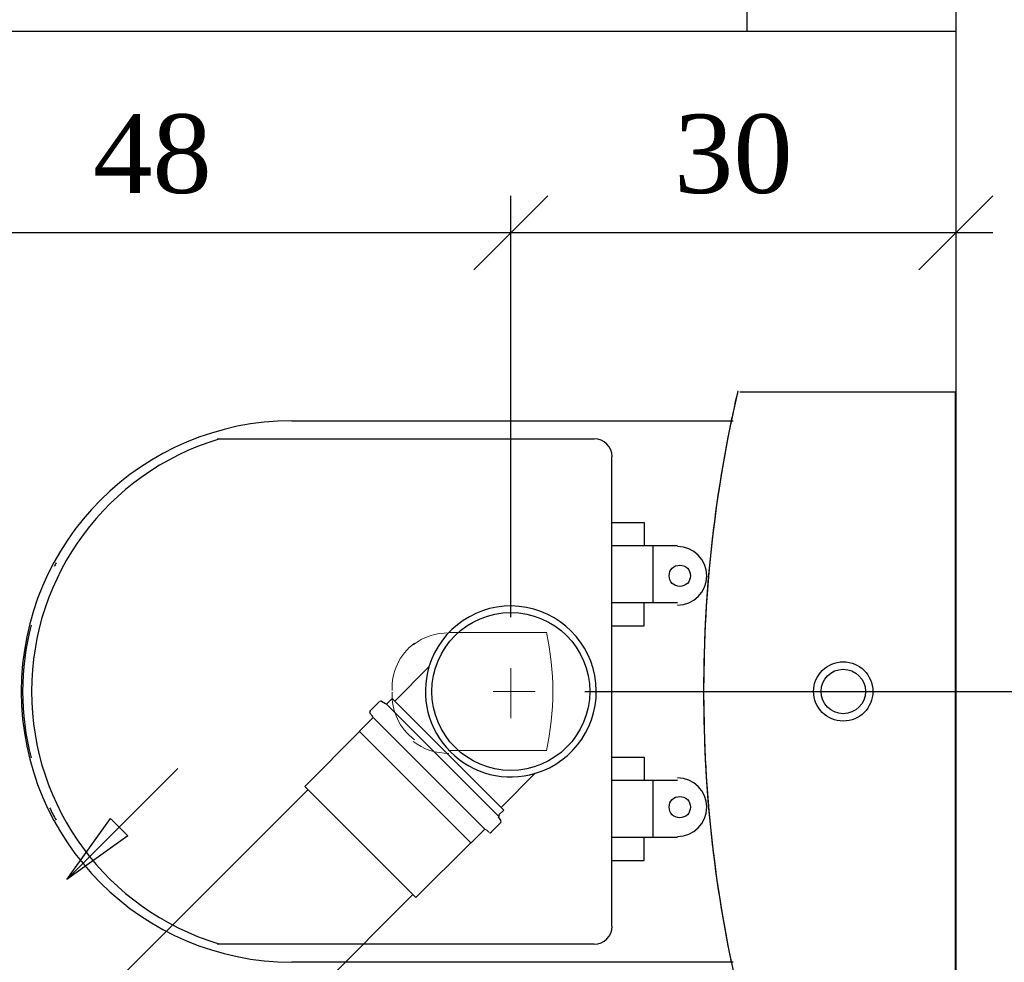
# Model space of a CAD drawing. Header units: millimetres. Extents: x 664 to 730045, y -4 to 80.
# Tile 23 of 78: x 705.82 to 708.47, y 28.63 to 31.18. Entities that reach past the tile are written whole.
import ezdxf

# ---------------------------------------------------------------- set-up
doc = ezdxf.new("R2010")
doc.units = ezdxf.units.MM
doc.header["$MEASUREMENT"] = 0
for name, color, linetype, lineweight in [('Simbolos', 1, 'Continuous', 30), ('SIMBOLOS INT', 8, 'Continuous', 5), ('Simbolos_int', 1, 'Continuous', 30), ('TQ-Sentido tubo', 7, 'Continuous', 20), ('TQ-Seção tubo', 1, 'Continuous', 30)]:
    doc.layers.add(name, color=color, linetype=linetype, lineweight=lineweight)
doc.styles.add('TimesNewRoman', font='times.ttf')
doc.dimstyles.get("Standard").update_dxf_attribs({"dimtxt": 0.18, "dimasz": 0.18, "dimexe": 0.18, "dimexo": 0.0625, "dimgap": 0.09, "dimtad": 0, "dimtih": 1, "dimtoh": 1, "dimdec": 4, "dimzin": 0, "dimdsep": 46, "dimtxsty": 'Standard', "dimcen": 0.09, "dimadec": 0, "dimazin": 0, "dimtfac": 1, "dimtdec": 4, "dimtofl": 0, "dimtmove": 0, "dimatfit": 3, "dimfxl": 0, "dimtolj": 1, "dimtzin": 0, "dimarcsym": 0})
doc.dimstyles.new('UM_25.000000', dxfattribs={"dimtxt": 0.18, "dimasz": 0.2, "dimexe": 0.1, "dimexo": 0.2, "dimgap": 0, "dimtad": 1, "dimtih": 1, "dimtoh": 1, "dimdec": 1, "dimlfac": 25, "dimzin": 0, "dimdsep": 46, "dimtxsty": 'Standard', "dimblk": 'CLOSED', "dimblk1": 'CLOSED', "dimblk2": 'CLOSED', "dimcen": 0.09, "dimdle": 0.1, "dimadec": 1, "dimazin": 2, "dimtfac": 1, "dimtdec": 4, "dimtofl": 0, "dimtmove": 0, "dimatfit": 3, "dimldrblk": 'CLOSED', "dimfxl": 0, "dimtolj": 1, "dimarcsym": 0})

# ---------------------------------------------------------------- blocks, each defined once
blk = doc.blocks.new('_OBLIQUE')
at = {"color": 0, "linetype": 'ByBlock', "lineweight": -2}
blk.add_line((-0.5, -0.5), (0.5, 0.5), dxfattribs=at)
blk = doc.blocks.new('*D26')
at = {"color": 0, "linetype": 'Continuous', "lineweight": -2}
for p, q in [((710.3721, 33.3506), (710.3721, 29.2641)), ((707.3421, 33.2506), (710.4721, 33.2506)), ((707.3421, 29.3641), (710.4721, 29.3641))]:
    blk.add_line(p, q, dxfattribs=at)
at = {"layer": 'Defpoints', "color": 0}
for p in [(707.1421, 33.2506), (707.1421, 29.3641), (710.3721, 29.3641)]:
    blk.add_point(p, dxfattribs=at)
at = {"color": 0, "lineweight": -2, "xscale": 0.2, "yscale": 0.2, "zscale": 0.2}
for p, rotation in [((710.3721, 33.2506), 90), ((710.3721, 29.3641), 270)]:
    blk.add_blockref('_OBLIQUE', p, dxfattribs=dict(at, rotation=rotation))
at = {"color": 7, "insert": (710.1603, 31.3074), "char_height": 0.2118, "attachment_point": 5, "rotation": 90, "style": 'TimesNewRoman'}
blk.add_mtext('\\A1;98', dxfattribs=at)
blk = doc.blocks.new('*D27')
at = {"color": 0, "linetype": 'Continuous', "lineweight": -2}
for p, q in [((710.3721, 29.4641), (710.3721, 25.3651)), ((707.3421, 29.3641), (710.4721, 29.3641)), ((707.3421, 25.4651), (710.4721, 25.4651))]:
    blk.add_line(p, q, dxfattribs=at)
at = {"layer": 'Defpoints', "color": 0}
for p in [(707.1421, 29.3641), (707.1421, 25.4651), (710.3721, 25.4651)]:
    blk.add_point(p, dxfattribs=at)
at = {"color": 0, "lineweight": -2, "xscale": 0.2, "yscale": 0.2, "zscale": 0.2}
for p, rotation in [((710.3721, 29.3641), 90), ((710.3721, 25.4651), 270)]:
    blk.add_blockref('_OBLIQUE', p, dxfattribs=dict(at, rotation=rotation))
at = {"color": 7, "insert": (710.1603, 27.4146), "char_height": 0.2118, "attachment_point": 5, "rotation": 90, "style": 'TimesNewRoman'}
blk.add_mtext('\\A1;98', dxfattribs=at)
blk = doc.blocks.new('*D47')
at = {"color": 0, "linetype": 'Continuous', "lineweight": -2}
for p, q in [((708.3431, 30.9451), (708.3431, 30.5012)), ((707.1421, 29.5641), (707.1421, 30.7012)), ((708.4431, 30.6012), (707.0421, 30.6012))]:
    blk.add_line(p, q, dxfattribs=at)
at = {"layer": 'Defpoints', "color": 0}
for p in [(708.3431, 31.1451), (707.1421, 30.6012), (707.1421, 29.3641)]:
    blk.add_point(p, dxfattribs=at)
at = {"color": 0, "lineweight": -2, "xscale": 0.2, "yscale": 0.2, "zscale": 0.2, "rotation": 180}
blk.add_blockref('_OBLIQUE', (707.1421, 30.6012), dxfattribs=at)
at = {"color": 0, "lineweight": -2, "xscale": 0.2, "yscale": 0.2, "zscale": 0.2}
blk.add_blockref('_OBLIQUE', (708.3431, 30.6012), dxfattribs=at)
at = {"color": 7, "insert": (707.7426, 30.813), "char_height": 0.2118, "attachment_point": 5, "rotation": 0.0057, "style": 'TimesNewRoman'}
blk.add_mtext('\\A1;30', dxfattribs=at)
blk = doc.blocks.new('*D48')
at = {"color": 0, "linetype": 'Continuous', "lineweight": -2}
for p, q in [((707.1421, 29.5641), (707.1421, 30.7012)), ((705.2081, 30.6671), (705.2081, 30.5012)), ((707.2421, 30.6012), (705.1081, 30.6012))]:
    blk.add_line(p, q, dxfattribs=at)
at = {"layer": 'Defpoints', "color": 0}
for p in [(705.2081, 30.8671), (705.2081, 30.6012), (707.1421, 29.3641)]:
    blk.add_point(p, dxfattribs=at)
at = {"color": 0, "lineweight": -2, "xscale": 0.2, "yscale": 0.2, "zscale": 0.2, "rotation": 180}
blk.add_blockref('_OBLIQUE', (705.2081, 30.6012), dxfattribs=at)
at = {"color": 0, "lineweight": -2, "xscale": 0.2, "yscale": 0.2, "zscale": 0.2}
blk.add_blockref('_OBLIQUE', (707.1421, 30.6012), dxfattribs=at)
at = {"color": 7, "insert": (706.1751, 30.813), "char_height": 0.2118, "attachment_point": 5, "rotation": 0.0057, "style": 'TimesNewRoman'}
blk.add_mtext('\\A1;48', dxfattribs=at)

msp = doc.modelspace()

# ---------------------------------------------------------------- linework, layer by layer
at = {"color": 7}
for p, q in [((708.3431, 36.0671), (708.3431, 19.7021)), ((707.7801, 31.1451), (707.7801, 31.2271)), ((703.2101, 31.1451), (708.3431, 31.1451))]:
    msp.add_line(p, q, dxfattribs=at)
at = {"color": 8}
for p, q in [((708.3421, 30.1711), (707.7601, 30.1711)), ((708.3421, 30.1711), (707.7601, 30.1711)), ((708.3421, 28.5571), (708.3421, 30.1711)), ((708.3421, 28.5571), (708.3421, 30.1711)), ((707.7421, 30.0931), (706.5511, 30.0931)), ((707.3671, 30.0451), (706.3501, 30.0451)), ((707.4151, 28.7311), (707.4151, 29.9971)), ((707.4151, 29.8201), (707.5021, 29.8201)), ((707.5021, 29.8201), (707.5021, 29.7571)), ((707.5921, 29.7571), (707.4151, 29.7571)), ((707.5261, 29.6041), (707.5261, 29.7571)), ((707.4151, 29.6041), (707.5921, 29.6041)), ((707.5021, 29.5411), (707.5021, 29.6041)), ((707.4151, 29.5411), (707.5021, 29.5411)), ((707.4151, 29.1871), (707.5021, 29.1871)), ((707.5021, 29.1871), (707.5021, 29.1241)), ((707.5921, 29.1241), (707.4151, 29.1241)), ((707.5261, 28.9711), (707.5261, 29.1241)), ((707.4151, 28.9711), (707.5921, 28.9711)), ((707.5021, 28.9081), (707.5021, 28.9711)), ((707.4151, 28.9081), (707.5021, 28.9081)), ((706.3501, 28.6831), (707.3671, 28.6831)), ((706.5511, 28.6351), (707.7421, 28.6351))]:
    msp.add_line(p, q, dxfattribs=at)
for centre, radius in [((707.5981, 29.6761), 0.0288), ((708.0391, 29.3641), 0.08), ((708.0391, 29.3641), 0.06), ((707.5981, 29.0521), 0.0288)]:
    msp.add_circle(centre, radius, dxfattribs=at)
for centre, radius, start, end in [((711.1921, 29.3731), 3.5297, 166.867, 180.13), ((711.1921, 29.3731), 3.5297, 166.867, 168.197), ((706.5511, 29.3641), 0.73, 90, 270), ((711.2701, 29.3641), 3.6079, 168.327, 191.673), ((706.5601, 29.3641), 0.7112, 107.022, 252.978), ((707.3671, 29.9971), 0.0488, 0, 90), ((707.5921, 29.6761), 0.0788, 270, 90), ((706.5361, 29.3641), 0.7112, 150.809, 151.747), ((706.5361, 29.3641), 0.7112, 165.404, 194.596), ((711.1921, 29.3551), 3.5297, 179.87, 193.133), ((707.5921, 29.0521), 0.0788, 270, 90), ((706.5361, 29.3641), 0.7112, 206.159, 209.191), ((707.3671, 28.7311), 0.0488, 270, 0)]:
    msp.add_arc(centre, radius, start, end, dxfattribs=at)
at = {"layer": 'Simbolos'}
for p, q in [((706.9211, 29.4306), (706.8291, 29.3379)), ((706.7881, 29.3372), (706.7621, 29.3111)), ((706.7931, 29.3379), (706.8041, 29.3316)), ((706.8221, 29.345), (706.8091, 29.3323)), ((706.8221, 29.345), (707.1231, 29.0438)), ((706.7621, 29.3054), (706.7691, 29.2976)), ((706.7691, 29.292), (706.7341, 29.2573)), ((706.7341, 29.2559), (706.5861, 29.1081)), ((706.7341, 29.2573), (706.7341, 29.2559)), ((707.2081, 29.1435), (707.1161, 29.0509)), ((707.1231, 29.0438), (707.1101, 29.0311)), ((707.1161, 29.0155), (707.1091, 29.0261)), ((707.0701, 28.9908), (707.0351, 28.9561)), ((707.0831, 28.9844), (707.0761, 28.9908)), ((707.1151, 29.0106), (707.0891, 28.9844)), ((707.0341, 28.9561), (706.8861, 28.8083)), ((707.0351, 28.9561), (707.0341, 28.9561))]:
    msp.add_line(p, q, dxfattribs=at)
for centre, radius, start, end in [((707.1421, 29.3641), 0.2306, 286.785, 163.215), ((707.1421, 29.3641), 0.2306, 163.215, 286.785), ((706.7911, 29.3344), 0.004, 60, 135), ((706.8061, 29.3351), 0.004, 240, 315), ((706.7651, 29.3082), 0.004, 135, 220), ((706.7661, 29.2948), 0.004, 315, 40), ((707.1131, 29.0282), 0.004, 135, 210), ((707.1121, 29.0134), 0.004, 315, 30), ((707.0731, 28.9879), 0.004, 50, 135), ((707.0861, 28.9872), 0.004, 230, 315)]:
    msp.add_arc(centre, radius, start, end, dxfattribs=at)
at = {"layer": 'SIMBOLOS INT', "linetype": 'Continuous'}
for p, q in [((707.2381, 29.5231), (706.9741, 29.5231)), ((706.9741, 29.2051), (707.2381, 29.2051))]:
    msp.add_line(p, q, dxfattribs=at)
at = {"layer": 'SIMBOLOS INT'}
for p, q in [((707.1421, 29.3641), (707.1421, 29.4271)), ((707.1421, 29.4271), (707.1421, 29.2921)), ((707.1421, 29.3641), (707.0941, 29.3641)), ((707.1421, 29.3641), (707.2081, 29.3641))]:
    msp.add_line(p, q, dxfattribs=at)
at = {"layer": 'SIMBOLOS INT', "linetype": 'Continuous'}
for centre, radius, start, end in [((706.9741, 29.3641), 0.158, 89.758, 127.112), ((706.5121, 29.3641), 0.7434, 347.572, 12.428), ((706.9741, 29.3731), 0.1524, 127.251, 182.519), ((706.9741, 29.3551), 0.1524, 177.481, 232.749), ((706.9741, 29.3551), 0.158, 232.888, 270.242)]:
    msp.add_arc(centre, radius, start, end, dxfattribs=at)
at = {"layer": 'Simbolos_int'}
for p, q in [((706.8071, 29.3302), (707.1081, 29.0289)), ((706.8291, 29.3379), (707.1161, 29.0509)), ((706.7711, 29.2941), (707.0721, 28.9929)), ((706.7341, 29.2559), (707.0341, 28.9561)), ((706.5861, 29.1081), (706.8861, 28.8083))]:
    msp.add_line(p, q, dxfattribs=at)
msp.add_circle((707.1421, 29.3641), 0.213, dxfattribs=at)
at = {"layer": 'TQ-Seção tubo'}
for p, q in [((706.5951, 29.0997), (705.5731, 28.0781)), ((706.8781, 28.8168), (705.8561, 27.7952))]:
    msp.add_line(p, q, dxfattribs=at)

# ---------------------------------------------------------------- dimensions: what is measured, and where the dimension line sits
at = {"linetype": 'Continuous'}
for base, p1, p2, picture, middle in [((710.3721, 29.3641), (707.1421, 33.2506), (707.1421, 29.3641), '*D26', (710.1603, 31.3074)), ((710.3721, 25.4651), (707.1421, 29.3641), (707.1421, 25.4651), '*D27', (710.1603, 27.4146))]:
    dim = msp.add_linear_dim(base=base, p1=p1, p2=p2, angle=90, text='98', dimstyle='UM_25.000000', override={"dimtxt": 0.2118, "dimasz": 0.2, "dimexe": 0.1, "dimexo": 0.2, "dimtad": 1, "dimtih": 0, "dimtoh": 0, "dimdec": 1, "dimlfac": 25, "dimzin": 8, "dimtxsty": 'TimesNewRoman', "dimblk": 'OBLIQUE', "dimblk1": 'OBLIQUE', "dimblk2": 'OBLIQUE', "dimsah": 1, "dimdle": 0.1, "dimse1": 0, "dimse2": 0, "dimclrt": 7, "dimadec": 1, "dimazin": 3, "dimtmove": 2, "dimldrblk": 'OBLIQUE'}, dxfattribs=at)
    dim.commit()
    dim.dimension.update_dxf_attribs({"geometry": picture, "text_midpoint": middle, "dimtype": 160, "text_rotation": 90})
dim = msp.add_linear_dim(base=(707.1421, 30.6012), p1=(708.3431, 31.1451), p2=(707.1421, 29.3641), dimstyle='UM_25.000000', override={"dimtxt": 0.2118, "dimasz": 0.2, "dimexe": 0.1, "dimexo": 0.2, "dimtad": 1, "dimtih": 0, "dimtoh": 0, "dimdec": 1, "dimlfac": 25, "dimzin": 8, "dimtxsty": 'TimesNewRoman', "dimblk": 'OBLIQUE', "dimblk1": 'OBLIQUE', "dimblk2": 'OBLIQUE', "dimsah": 1, "dimdle": 0.1, "dimse1": 0, "dimse2": 0, "dimclrt": 7, "dimadec": 1, "dimazin": 3, "dimtmove": 2, "dimldrblk": 'OBLIQUE'}, dxfattribs=at)
dim.commit()
dim.dimension.update_dxf_attribs({"geometry": '*D47', "text_midpoint": (707.7426, 30.813), "dimtype": 160, "text_rotation": 0.0057})
dim = msp.add_linear_dim(base=(705.2081, 30.6012), p1=(707.1421, 29.3641), p2=(705.2081, 30.8671), text='48', dimstyle='UM_25.000000', override={"dimtxt": 0.2118, "dimasz": 0.2, "dimexe": 0.1, "dimexo": 0.2, "dimtad": 1, "dimtih": 0, "dimtoh": 0, "dimdec": 1, "dimlfac": 25, "dimzin": 8, "dimtxsty": 'TimesNewRoman', "dimblk": 'OBLIQUE', "dimblk1": 'OBLIQUE', "dimblk2": 'OBLIQUE', "dimsah": 1, "dimdle": 0.1, "dimse1": 0, "dimse2": 0, "dimclrt": 7, "dimadec": 1, "dimazin": 3, "dimtmove": 2, "dimldrblk": 'OBLIQUE'}, dxfattribs=at)
dim.commit()
dim.dimension.update_dxf_attribs({"geometry": '*D48', "text_midpoint": (706.1751, 30.813), "dimtype": 160, "text_rotation": 0.0057})

# ---------------------------------------------------------------- leaders
at = {"layer": 'TQ-Sentido tubo'}
msp.add_leader([(705.9439, 28.8568), (706.2439, 29.1563)], dimstyle='Standard', override={"dimasz": 0.2, "dimldrblk": 'CLOSED'}, dxfattribs=at)

doc.saveas('drawing.dxf')
